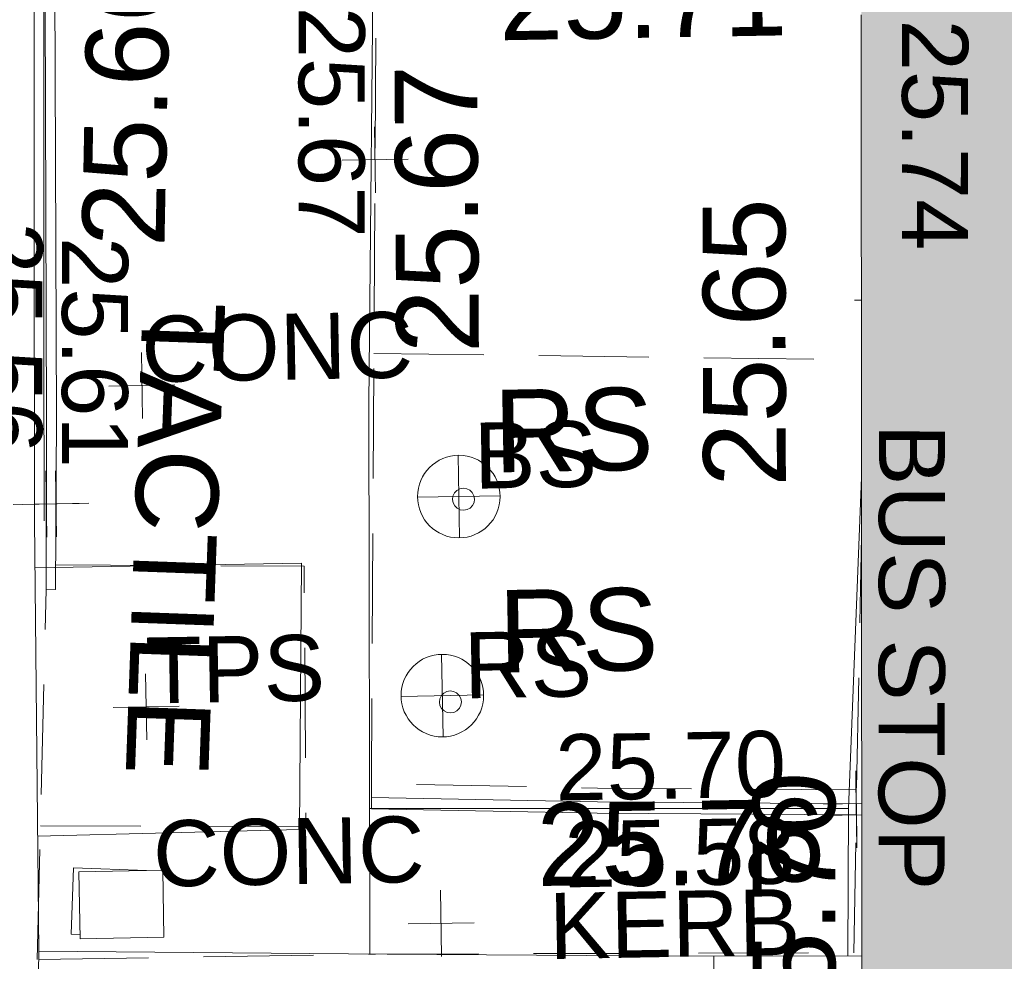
# Model space of a CAD drawing. Header units: millimetres. Extents: x -287732 to 520720, y -103372 to 287754.
# Tile 141 of 256: x -209181 to -204707, y 114478 to 118755. Entities that reach past the tile are written whole.
import ezdxf

# ---------------------------------------------------------------- set-up
doc = ezdxf.new("R2010")
doc.units = ezdxf.units.MM
doc.linetypes.add('IMPORT-DASHED _2_', pattern=[750, 500, -250])
doc.linetypes.add('IMPORT-UG_ELEC_STREET LIGHTING_QLB2 _2_', pattern=[2700, 1500, -300, 0, -250, 150, -300, 0, -200])
for name, color, linetype, lineweight, true_color in [('00_TOPO_FOOTPATH', 7, 'Continuous', 9, 0xa50000), ('00_TOPO_FURN_SIGN', 7, 'Continuous', 9, 0x666666), ('00_TOPO_KERB_BOTTOM', 1, 'Continuous', 9, 0xff0000), ('00_TOPO_KERB_TOP', 7, 'Continuous', 9, 0xa500a5), ('00_TOPO_SERV_GULLY', 7, 'Continuous', 9, 0x5252a5), ('00_TOPO_SERV_IC', 5, 'Continuous', 9, 0x0000ff), ('00_TOPO_STEPS', 7, 'Continuous', 9, 0x666666), ('00_TOPO_WALL', 7, 'Continuous', 9, 0x7c00a5), ('00_UAV_BUILDING_OUTLINE', 5, 'Continuous', 9, 0x0000ff), ('12333-PUM-2D-U-0001-C01 - Rev2_REVIT IMPORT_dwg', 7, 'Continuous', 9, 0x767676), ('A_RHA_Line', 7, 'Continuous', 9, 0x00a600), ('BUS_STOP', 7, 'Continuous', 9, 0x00a5a5), ('BUS_STOP_TXT', 7, 'Continuous', 9, 0x00a5a5), ('GULLY', 7, 'Continuous', 9, 0x7fbfff), ('KERB_BOTTOM', 7, 'Continuous', 9, 0x0000a5), ('KERB_BOTTOM_LVL', 7, 'Continuous', 9, 0x0000a5), ('KERB_BOTTOM_TXT', 7, 'Continuous', 9, 0x0000a5), ('KERB_TOP', 2, 'Continuous', 9, 0xffff00), ('KERB_TOP_LVL', 2, 'Continuous', 9, 0xffff00), ('ROADSIGN', 7, 'Continuous', 9, 0x00a5a5), ('ROADSIGN_TXT', 7, 'Continuous', 9, 0x00a5a5)]:
    doc.layers.add(name, color=color, linetype=linetype, lineweight=lineweight, true_color=true_color)
for name, color, linetype, lineweight in [('00_TOPO_ROAD_EDGE', 7, 'Continuous', 9), ('00_TOPO_SURFACE', 7, 'Continuous', 9), ('00_TOPO_SURVEY_TEXT', 7, 'Continuous', 9), ('A_RHA_Detail', 7, 'Continuous', 9), ('CHANGE_OF_SURFACE', 7, 'IMPORT-DASHED _2_', 9), ('CHANGE_OF_SURFACE_LVL', 7, 'Continuous', 9), ('Text', 7, 'Continuous', 9), ('TEXT_TXT', 7, 'Continuous', 9)]:
    doc.layers.add(name, color=color, linetype=linetype, lineweight=lineweight)
doc.styles.add('Arial_3', font='arial.ttf', dxfattribs={"height": 300})
doc.styles.add('Swis721 Lt BT_2', font='swissl.ttf', dxfattribs={"height": 375})

# ---------------------------------------------------------------- blocks, each defined once
blk = doc.blocks.new('12333-PUM-2D-U-0001-C01 - Rev2_REVIT IMPORT_dwg_MSL_RoadSign_SYM-2077193-Site Location Plan Proposed')
at = {"layer": '00_TOPO_FURN_SIGN', "color": 254, "true_color": 0xcccccc}
for p, q in [((0, -500), (0, 500)), ((-500, 0), (500, 0))]:
    blk.add_line(p, q, dxfattribs=at)
blk.add_circle((0, 0), 500, dxfattribs=at)
blk = doc.blocks.new('12333-PUM-2D-U-0001-C01 - Rev2_REVIT IMPORT_dwg_MGS62954_T2_Galway_ITM_3d_Rev1-2077680-Site Location Plan Proposed')
at = {"layer": '00_TOPO_FOOTPATH', "color": 254, "true_color": 0xcccccc}
blk.add_line((533698671.6, 725675664.1), (533698585.5, 725674162.5), dxfattribs=at)
at = {"layer": '00_TOPO_FOOTPATH', "color": 254, "true_color": 0xcccccc, "flags": 128}
blk.add_lwpolyline([(533697065.2, 725708027.9), (533697001.7, 725704734), (533696983.2, 725702114.2), (533696873.7, 725698722.8), (533696771, 725696518.9), (533696786.8, 725693159.5), (533696714.1, 725689608), (533696588.3, 725685275.5), (533696567.5, 725681646), (533696524, 725679141.5), (533696438.4, 725676039.4), (533696400, 725673538.8)], dxfattribs=at)
at = {"layer": '00_TOPO_KERB_BOTTOM', "color": 254, "true_color": 0xcccccc, "flags": 128}
for points in [[(533695500, 725708174.2), (533695451.5, 725705383.7), (533695409.1, 725702843), (533695363.6, 725699925.9), (533695317.4, 725697160.2), (533695273.2, 725694358.4), (533695237, 725692164.4), (533695192.8, 725690120.9), (533695138.1, 725687447.8), (533695095.6, 725685242.8), (533695040.3, 725682670.2), (533694980.9, 725679619), (533694934.1, 725676972.8), (533694911, 725675532.8)], [(533694871.2, 725672808.4), (533694895.6, 725673577.6), (533696478.6, 725673536.8), (533697608.9, 725673510.3), (533697963.1, 725673501.9)]]:
    blk.add_lwpolyline(points, dxfattribs=at)
at = {"layer": '00_TOPO_KERB_TOP', "color": 254, "true_color": 0xcccccc, "flags": 128}
blk.add_lwpolyline([(533695545.1, 725708173.3), (533695494.7, 725705382.9), (533695452.4, 725702842.3), (533695406.9, 725699925.2), (533695360.7, 725697159.5), (533695316.5, 725694357.7), (533695280.3, 725692163.6), (533695236.1, 725690120), (533695181.4, 725687446.9), (533695138.8, 725685241.9), (533695083.6, 725682669.3), (533695024.2, 725679618.2), (533694977.4, 725676972), (533694966.8, 725676312.4), (533694954.3, 725675532.1)], dxfattribs=at)
at = {"layer": '00_TOPO_ROAD_EDGE', "color": 254, "true_color": 0xcccccc}
blk.add_line((533694911, 725675532.8), (533694895.6, 725673577.6), dxfattribs=at)
at = {"layer": '00_TOPO_SERV_GULLY', "color": 254, "true_color": 0xcccccc}
for p, q in [((533695084.5, 725673631.2), (533695084.5, 725673936)), ((533695465.5, 725673936), (533695084.5, 725673936)), ((533695465.5, 725673631.2), (533695465.5, 725673936)), ((533695084.5, 725673631.2), (533695465.5, 725673631.2))]:
    blk.add_line(p, q, dxfattribs=at)
at = {"layer": '00_TOPO_STEPS', "color": 254, "true_color": 0xcccccc}
blk.add_line((533698585.5, 725674162.5), (533698571.2, 725673492.1), dxfattribs=at)
at = {"layer": '00_TOPO_SURFACE', "color": 254, "true_color": 0xcccccc}
blk.add_line((533696411.8, 725674200.1), (533698585.5, 725674162.5), dxfattribs=at)
at = {"layer": '00_TOPO_SURFACE', "color": 254, "true_color": 0xcccccc, "flags": 128}
blk.add_lwpolyline([(533694909.3, 725675319.9), (533696120, 725675320), (533696090, 725674110), (533694899.7, 725674100.1)], dxfattribs=at)
at = {"layer": '00_TOPO_WALL', "color": 254, "true_color": 0xcccccc, "flags": 128}
blk.add_lwpolyline([(533697946, 725672779.4), (533697961.9, 725673449.5), (533697963.1, 725673501.9), (533698634.5, 725673491.1)], dxfattribs=at)
at = {"xscale": 0.375, "yscale": 0.375, "zscale": 0.375}
for p in [(533696840.4, 725675609.7), (533696749.7, 725674707)]:
    blk.add_blockref('12333-PUM-2D-U-0001-C01 - Rev2_REVIT IMPORT_dwg_MSL_RoadSign_SYM-2077193-Site Location Plan Proposed', p, dxfattribs=at)
at = {"layer": '00_TOPO_FOOTPATH', "color": 251, "true_color": 0x666666, "char_height": 375, "width": 1495.902, "attachment_point": 1, "line_spacing_factor": 1.005062, "style": 'Swis721 Lt BT_2'}
for s, insert, rotation in [('25.67', (533696568.1, 725676264.3), 89.3836), ('25.65', (533697952.3, 725675634.3), 89.157)]:
    blk.add_mtext(s, dxfattribs=dict(at, insert=insert, rotation=rotation))
at = {"layer": '00_TOPO_FURN_SIGN', "char_height": 375, "width": 783.568, "attachment_point": 1, "line_spacing_factor": 1.005062, "style": 'Swis721 Lt BT_2'}
for insert in [(533697003, 725676091.5), (533697009.2, 725675181.6)]:
    blk.add_mtext('RS', dxfattribs=dict(at, insert=insert))
at = {"layer": '00_TOPO_KERB_TOP', "color": 251, "true_color": 0x666666, "insert": (533695147.6, 725676778.8), "char_height": 375, "width": 1495.902, "attachment_point": 1, "rotation": 87.8776, "line_spacing_factor": 1.005062, "style": 'Swis721 Lt BT_2'}
blk.add_mtext('25.66', dxfattribs=at)
at = {"layer": '00_TOPO_KERB_TOP', "color": 251, "true_color": 0x666666, "insert": (533697166.3, 725674209.4), "char_height": 375, "width": 1495.902, "attachment_point": 1, "line_spacing_factor": 1.005062, "style": 'Swis721 Lt BT_2'}
blk.add_mtext('25.76', dxfattribs=at)
at = {"layer": '00_TOPO_SERV_IC', "color": 251, "true_color": 0x666666, "insert": (533697060.7, 725678054), "char_height": 375, "width": 1495.902, "attachment_point": 1, "line_spacing_factor": 1.005062, "style": 'Swis721 Lt BT_2'}
blk.add_mtext('25.71', dxfattribs=at)
at = {"layer": '00_TOPO_SURVEY_TEXT', "color": 251, "true_color": 0x666666, "insert": (533695794.5, 725676506.2), "char_height": 375, "width": 2341.206, "attachment_point": 1, "rotation": 266.9402, "line_spacing_factor": 1.005062, "style": 'Swis721 Lt BT_2'}
blk.add_mtext('TACTILE', dxfattribs=at)
at = {"layer": '00_UAV_BUILDING_OUTLINE', "color": 251, "true_color": 0x666666, "insert": (533698131.2, 725673025.6), "char_height": 375, "width": 1495.902, "attachment_point": 1, "rotation": 89.0222, "line_spacing_factor": 1.005062, "style": 'Swis721 Lt BT_2'}
blk.add_mtext('25.70', dxfattribs=at)
blk = doc.blocks.new('12333-PUM-2D-U-0001-C01 - Rev2_REVIT IMPORT_dwg_CIRCL-2077787-Site Location Plan Proposed')
at = {"layer": 'ROADSIGN', "color": 254, "true_color": 0xaae1e1, "flags": 128}
blk.add_lwpolyline([(475, -154), (500, 0), (475, 154), (404, 293), (293, 404), (154, 475), (0, 500), (-154, 475), (-293, 404), (-404, 293), (-475, 154), (-500, 0), (-475, -154), (-404, -293), (-293, -404), (-154, -475), (0, -500), (154, -475), (293, -404), (404, -293)], close=True, dxfattribs=at)
blk = doc.blocks.new('12333-PUM-2D-U-0001-C01 - Rev2_REVIT IMPORT_dwg_CIRCL-2077788-Site Location Plan Proposed')
at = {"layer": 'BUS_STOP', "color": 254, "true_color": 0xaae1e1, "flags": 128}
blk.add_lwpolyline([(475, -154), (500, 0), (475, 154), (404, 293), (293, 404), (154, 475), (0, 500), (-154, 475), (-293, 404), (-404, 293), (-475, 154), (-500, 0), (-475, -154), (-404, -293), (-293, -404), (-154, -475), (0, -500), (154, -475), (293, -404), (404, -293)], close=True, dxfattribs=at)
blk = doc.blocks.new('12333-PUM-2D-U-0001-C01 - Rev2_REVIT IMPORT_dwg_SPOT-2077713-Site Location Plan Proposed')
at = {"layer": 'Text', "color": 253, "true_color": 0xaaaaaa}
for p, q in [((0, 500), (0, -500)), ((-500, 0), (500, 0))]:
    blk.add_line(p, q, dxfattribs=at)
blk = doc.blocks.new('12333-PUM-2D-U-0001-C01 - Rev2_REVIT IMPORT_dwg_SPOT-V265-Site Location Plan Proposed')
at = {"layer": 'CHANGE_OF_SURFACE_LVL', "color": 253, "true_color": 0xaaaaaa}
blk.add_line((-500, 0), (-394, 0), dxfattribs=at)
blk = doc.blocks.new('12333-PUM-2D-U-0001-C01 - Rev2_REVIT IMPORT_dwg_SPOT-2077769-Site Location Plan Proposed')
at = {"layer": 'CHANGE_OF_SURFACE_LVL', "color": 253, "true_color": 0xaaaaaa}
for p, q in [((0, 500), (0, -500)), ((-500, 0), (500, 0))]:
    blk.add_line(p, q, dxfattribs=at)
blk = doc.blocks.new('12333-PUM-2D-U-0001-C01 - Rev2_REVIT IMPORT_dwg_SPOT-V271-Site Location Plan Proposed')
at = {"layer": 'KERB_BOTTOM_LVL', "color": 9, "true_color": 0xaaaae1}
for p, q in [((0, 500), (0, -500)), ((-500, 0), (81, 0))]:
    blk.add_line(p, q, dxfattribs=at)
blk = doc.blocks.new('12333-PUM-2D-U-0001-C01 - Rev2_REVIT IMPORT_dwg_SPOT-V272-Site Location Plan Proposed')
at = {"layer": 'KERB_BOTTOM_LVL', "color": 9, "true_color": 0xaaaae1}
for p, q in [((0, 500), (0, -500)), ((-500, 0), (500, 0))]:
    blk.add_line(p, q, dxfattribs=at)
blk = doc.blocks.new('12333-PUM-2D-U-0001-C01 - Rev2_REVIT IMPORT_dwg_SPOT-V282-Site Location Plan Proposed')
at = {"layer": 'KERB_TOP_LVL', "color": 51, "true_color": 0xffffaa}
for p, q in [((0, 500), (0, -500)), ((-500, 0), (79, 0))]:
    blk.add_line(p, q, dxfattribs=at)
blk = doc.blocks.new('12333-PUM-2D-U-0001-C01 - Rev2_REVIT IMPORT_dwg_SPOT-2077810-Site Location Plan Proposed')
at = {"layer": 'KERB_TOP_LVL', "color": 51, "true_color": 0xffffaa}
for p, q in [((0, 500), (0, -500)), ((-500, 0), (500, 0))]:
    blk.add_line(p, q, dxfattribs=at)
blk = doc.blocks.new('12333-PUM-2D-U-0001-C01 - Rev2_REVIT IMPORT_dwg-1620468-Site Location Plan Proposed')
at = {"layer": 'CHANGE_OF_SURFACE', "color": 253, "true_color": 0xaaaaaa}
for p, q in [((55386.4, 60412.3), (57601.1, 60344.4)), ((55039.4, 58269.4), (53834.1, 58292.5))]:
    blk.add_line(p, q, dxfattribs=at)
at = {"layer": 'CHANGE_OF_SURFACE', "color": 253, "true_color": 0xaaaaaa, "flags": 128}
for points in [[(55338.6, 58344.7), (55339.8, 58395.5), (55341.3, 58458.8), (55386.4, 60412.3), (55427, 62172), (55973.6, 62181.4), (55978.3, 63105.1), (55436.4, 63109.8), (55544.8, 68802.6), (55643.7, 73915.8), (55738, 78473), (55761.4, 79790.8)], [(57518.7, 57651.5), (57541.6, 58278.1), (57542.9, 58328.9), (57544.4, 58392.1), (57587.4, 59543.4)], [(53923.5, 59477.3), (55052.6, 59451.1), (55039.4, 58269.4)], [(53809, 57685.5), (53835.6, 58327.9), (53878.4, 59365.1)], [(57544.4, 58392.1), (56368.3, 58420.4), (55341.3, 58458.8)], [(53796.7, 56940.6), (53809, 57685.5), (55345.8, 57684.2), (57518.7, 57651.5), (57555, 57648.5)]]:
    blk.add_lwpolyline(points, dxfattribs=at)
at = {"layer": 'GULLY', "color": 254, "true_color": 0xd4e9ff}
blk.add_line((53981.4, 58099.1), (54312.4, 58081.6), dxfattribs=at)
at = {"layer": 'GULLY', "color": 254, "true_color": 0xd4e9ff, "flags": 128}
blk.add_lwpolyline([(54004.9, 57796), (53965.5, 57798), (53981.4, 58099.1)], dxfattribs=at)
at = {"layer": 'KERB_BOTTOM', "color": 9, "true_color": 0xaaaae1, "flags": 128}
for points in [[(53921.4, 59365.7), (53878.4, 59365.1), (53893.6, 60143.8), (53926.6, 62490.7), (53952.6, 63869.5), (53999.4, 66351), (54049.7, 69016.4), (54143.4, 73984.8), (54176.3, 76129), (54251.8, 80200.7), (54313, 84432.7), (54402.6, 87646.7), (54440.3, 90497.8), (54490.2, 93288.6), (54498.6, 94399.9), (54475.1, 97932.6), (54569.9, 100571.1), (54654.7, 100646.5), (54796.1, 100721.9), (55366.3, 100712.5), (63624.3, 100608.4)], [(57541.6, 58278.1), (56364.8, 58306.5), (55338.6, 58344.7)]]:
    blk.add_lwpolyline(points, dxfattribs=at)
at = {"layer": 'KERB_TOP', "color": 51, "true_color": 0xffffaa, "flags": 128}
for points in [[(53921, 59365.7), (53938.4, 60143), (53971.4, 62489.9)], [(57542.9, 58328.9), (56366.3, 58357.2), (55339.8, 58395.5)]]:
    blk.add_lwpolyline(points, dxfattribs=at)
blk.add_blockref('12333-PUM-2D-U-0001-C01 - Rev2_REVIT IMPORT_dwg_MGS62954_T2_Galway_ITM_3d_Rev1-2077680-Site Location Plan Proposed', (-533641079.6, -725615854.4))
for name, p, xscale, yscale, zscale in [('12333-PUM-2D-U-0001-C01 - Rev2_REVIT IMPORT_dwg_SPOT-2077769-Site Location Plan Proposed', (55406.7, 61292.1), 0.3, 0.3, 0.3), ('12333-PUM-2D-U-0001-C01 - Rev2_REVIT IMPORT_dwg_SPOT-V265-Site Location Plan Proposed', (57723.9, 60615.7), 0.3, 0.3, 0.3), ('12333-PUM-2D-U-0001-C01 - Rev2_REVIT IMPORT_dwg_SPOT-2077713-Site Location Plan Proposed', (54330, 60285), 0.3, 0.3, 0.3), ('12333-PUM-2D-U-0001-C01 - Rev2_REVIT IMPORT_dwg_SPOT-V272-Site Location Plan Proposed', (53886, 59754.4), 0.3, 0.3, 0.3), ('12333-PUM-2D-U-0001-C01 - Rev2_REVIT IMPORT_dwg_SPOT-2077810-Site Location Plan Proposed', (53929.7, 59754.3), 0.3, 0.3, 0.3), ('12333-PUM-2D-U-0001-C01 - Rev2_REVIT IMPORT_dwg_CIRCL-2077788-Site Location Plan Proposed', (55781.9, 59742.8), 0.1, 0.1, 0.1), ('12333-PUM-2D-U-0001-C01 - Rev2_REVIT IMPORT_dwg_SPOT-2077713-Site Location Plan Proposed', (54323.8, 58824.9), 0.3, 0.3, 0.3), ('12333-PUM-2D-U-0001-C01 - Rev2_REVIT IMPORT_dwg_CIRCL-2077787-Site Location Plan Proposed', (55706.1, 58823.2), 0.1, 0.1, 0.1), ('12333-PUM-2D-U-0001-C01 - Rev2_REVIT IMPORT_dwg_SPOT-V282-Site Location Plan Proposed', (57542.9, 58328.9), 0.3, 0.3, 0.3), ('12333-PUM-2D-U-0001-C01 - Rev2_REVIT IMPORT_dwg_SPOT-V271-Site Location Plan Proposed', (57541.6, 58278.1), 0.3, 0.3, 0.3), ('12333-PUM-2D-U-0001-C01 - Rev2_REVIT IMPORT_dwg_SPOT-2077713-Site Location Plan Proposed', (55646.3, 57818.4), 0.3, 0.3, 0.3)]:
    blk.add_blockref(name, p, dxfattribs=dict(xscale=xscale, yscale=yscale, zscale=zscale))
at = {"layer": 'BUS_STOP_TXT', "insert": (55832.1, 60089.8), "char_height": 300, "width": 668.457, "attachment_point": 1, "line_spacing_factor": 0.941778, "style": 'Arial_3'}
blk.add_mtext('BS', dxfattribs=at)
at = {"layer": 'CHANGE_OF_SURFACE_LVL', "char_height": 300, "width": 1256.112, "attachment_point": 1, "rotation": 268.9468, "line_spacing_factor": 0.941778, "style": 'Arial_3'}
for s, insert in [('25.67', (55372.5, 61988.1)), ('25.74', (58112.8, 61881.6))]:
    blk.add_mtext(s, dxfattribs=dict(at, insert=insert))
at = {"layer": 'KERB_BOTTOM_LVL', "insert": (53890.7, 61034.1), "char_height": 300, "width": 1256.112, "attachment_point": 1, "rotation": 268.9468, "line_spacing_factor": 0.941778, "style": 'Arial_3'}
blk.add_mtext('25.56', dxfattribs=at)
at = {"layer": 'KERB_BOTTOM_LVL', "insert": (56213.2, 58271.6), "char_height": 300, "width": 1256.112, "attachment_point": 1, "line_spacing_factor": 0.941778, "style": 'Arial_3'}
blk.add_mtext('25.58', dxfattribs=at)
at = {"layer": 'KERB_BOTTOM_TXT', "insert": (56136.6, 57947.4), "char_height": 300, "width": 1362.624, "attachment_point": 1, "line_spacing_factor": 0.941778, "style": 'Arial_3'}
blk.add_mtext('KERB', dxfattribs=at)
at = {"layer": 'KERB_TOP_LVL', "insert": (54278.7, 60960.9), "char_height": 300, "width": 1256.112, "attachment_point": 1, "rotation": 268.9468, "line_spacing_factor": 0.941778, "style": 'Arial_3'}
blk.add_mtext('25.61', dxfattribs=at)
at = {"layer": 'KERB_TOP_LVL', "insert": (56177.7, 58666.8), "char_height": 300, "width": 1256.112, "attachment_point": 1, "line_spacing_factor": 0.941778, "style": 'Arial_3'}
blk.add_mtext('25.70', dxfattribs=at)
at = {"layer": 'ROADSIGN_TXT', "insert": (55770, 59138.2), "char_height": 300, "width": 694.167, "attachment_point": 1, "line_spacing_factor": 0.941778, "style": 'Arial_3'}
blk.add_mtext('RS', dxfattribs=at)
at = {"layer": 'TEXT_TXT', "char_height": 300, "attachment_point": 1, "line_spacing_factor": 0.941778, "style": 'Arial_3'}
for s, insert, width in [('CONC', (54330, 60600), 1469.137), ('TPS', (54323.8, 59139.9), 973.303), ('CONC', (54343.1, 58307.6), 1469.137)]:
    blk.add_mtext(s, dxfattribs=dict(at, insert=insert, width=width))
at = {"layer": 'TEXT_TXT', "insert": (57975.7, 60046.7), "char_height": 300, "width": 2530.588, "attachment_point": 1, "rotation": 268.9468, "line_spacing_factor": 0.941778, "style": 'Arial_3'}
blk.add_mtext('BUS STOP', dxfattribs=at)

msp = doc.modelspace()

# ---------------------------------------------------------------- hatches: boundary and pattern name
at = {"layer": 'A_RHA_Detail', "true_color": 0xc0c0c0}
h = msp.add_hatch(color=9, dxfattribs=at)
h.paths.add_polyline_path([(-80880.6, -68502.8), (-80400.9, -68483.4), (-80400.9, -62984.6), (-24474.9, -63009.3), (-24456.1, -50840.3), (-36622.6, -50831.7), (-36622.6, -44228.6), (-50959.1, -44218.4), (-50959.1, -42573.8), (-54563.9, -42571.2), (-54565.7, -45054.2), (-92408.8, -45027.3), (-92411.8, -49201.7), (-100062, -49201.7), (-100052.2, -64852.8), (-86120.9, -64852.8), (-86092.2, -62957.9), (-84861.1, -62957.9), (-84854.8, -68240.1), (-80870.6, -68240.1)])
h.paths.add_polyline_path([(-137238.9, -68461.9), (-132719.7, -68433.1), (-132847.1, -62850), (-130454.7, -62916.6), (-130498.3, -61355.9), (-117581.1, -61423.4), (-117492.4, -49183.9), (-125136.5, -49178.5), (-125133.6, -45032.6), (-163007.2, -45005.7), (-163007.2, -44090.3), (-163123.9, -44090.2), (-163122.6, -42383.8), (-166563.9, -42383.8), (-166565, -44044.4), (-193158.5, -44025.5), (-193195.2, -62863.7), (-137269.7, -62916.6), (-137254.4, -65679.9)])
h.paths.add_polyline_path([(120310.9, -32334.3), (120312.5, -31610.7), (133451.2, -31638.2), (133469.2, -19718), (121295.8, -19692.5), (121319.8, -8190.9), (112277.1, -8172), (112263.2, -14811.1), (78285.9, -14740), (78292.8, -8167.1), (75242, -8160.7), (69355.8, -8152.9), (69353.7, -9156.7), (68372.6, -9154.7), (68372.6, -13705.5), (69333.7, -13707.5), (69325.1, -16249.5), (66623.4, -16249.5), (66619.8, -17995.3), (65989.1, -17995.3), (65985.4, -19730.8), (57152.2, -19712.3), (57127.4, -31559.9), (70277.9, -31587.4), (70277.9, -32271.7), (78264, -32285.1), (78266.6, -31019.8), (112335.9, -31091.2), (112335.9, -32317.6), (119781.4, -32333.2)])
h.paths.add_polyline_path([(7503.7, -1791.4), (15482.4, -674), (15484.1, 148.1), (56188.3, 205.5), (56155.8, 14338.3), (18016.6, 14236.5), (17967.9, 34313.2), (21727.1, 34324.1), (21708.9, 40608.1), (18009.7, 40608.1), (17995.5, 45483.8), (9770.1, 45420.6), (3966.2, 45446.8), (3984.8, 14176.6), (1023.1, 14176.6), (-276.5, 14190.5), (-231.7, 5968.1), (-226.4, 193.7), (553.1, 183.5), (7477.6, 143.3), (7488.6, -674)])
h.paths.add_polyline_path([(77755.6, 53.5), (77729.5, 1699.8), (94464.5, 1660), (94606.4, 17991.4), (88810.4, 18015), (88799.9, 14436.7), (69413.9, 14457.9), (69377.4, 99.6), (75242, 67.3)])
h.paths.add_polyline_path([(61252.1, 46454), (105774.7, 46472.7), (105768.3, 61852.6), (92285.1, 61852.6), (92308.6, 65784.3), (96107.5, 65767.6), (96059.7, 75209.2), (101084.8, 75071.9), (104988, 74765.4), (108403.7, 74363.8), (112009.3, 73787.3), (115645.4, 73049.7), (116890.8, 72761.7), (120209, 71893.2), (120865.2, 71703.7), (124135.6, 70669.7), (127435.6, 69480.5), (127820.4, 69394.9), (128274.3, 69331.7), (128731.9, 69306.7), (129189.9, 69320), (129645.3, 69371.6), (130094.7, 69461.2), (130535.1, 69588), (130963.2, 69751.2), (131376.3, 69949.7), (131771.3, 70182.1), (132162.6, 70460.5), (132496.1, 70741.7), (132820.9, 71065), (133117.5, 71414.3), (133383.8, 71787.2), (133616.5, 72178.5), (133817.2, 72590.5), (133982.6, 73017.9), (134111.7, 73457.6), (134203.6, 73906.5), (134257.5, 74361.6), (134272.5, 74819.6), (134250.5, 75277.3), (134189.6, 75731.5), (134090.9, 76179), (133955.1, 76616.7), (133783.2, 77041.4), (133576.3, 77450.3), (133335.9, 77840.5), (133063.8, 78209.2), (132761.7, 78553.8), (132431.8, 78871.9), (132076.5, 79161.3), (131698.2, 79419.9), (131299.6, 79646), (131093.6, 79746.3), (132146, 83110.2), (122787.8, 86282.5), (121604.4, 82800.4), (117096, 83870.8), (116842, 83526.4), (116120.5, 91221.9), (110237.7, 91274.3), (110194.4, 90435.4), (104988, 90486.5), (104973.3, 94309.8), (103746.1, 94309.8), (103840, 122852.1), (96365.1, 122932), (96350.3, 123952.4), (104555.6, 123902.2), (104607.3, 120248.5), (125502.5, 120134.2), (125662, 137657.4), (114479.6, 137699.2), (114382.3, 129149.9), (104644.2, 129188), (104578, 126217.4), (101184.5, 126159.2), (101264.6, 135959.3), (89967.2, 135988.9), (89927.6, 125823.6), (93630.5, 125840.8), (93580.7, 122932), (88697.4, 122904.7), (88679.4, 95739.1), (86378.3, 95739.1), (86378.2, 96178.1), (83279.5, 96200.9), (83273.6, 95735.7), (70169.7, 95733.2), (70166.3, 96272.1), (66675, 96257.1), (66654.7, 95755.7), (65784.8, 95755.7), (65887.7, 117470.6), (53473.3, 117487.9), (53434.4, 98570.5), (40649.4, 98570.5), (40610.2, 94406), (38853.8, 94410.4), (38848.7, 89463.7), (40612.5, 89518.5), (40665.4, 86257.7), (38372.2, 86305.7), (38369.8, 76901.1), (50938, 76944.4), (50922.9, 74598.8), (56484.9, 74588.9), (56484.9, 75194.9), (92465.4, 75233), (92645.9, 71766.6), (89810.6, 69362.8), (85313.2, 69360.9), (85313.2, 66907.4), (75210.1, 66903.2), (75210.1, 63815.7), (70819.4, 63815.7), (70819.2, 64253.4), (69456.8, 64253.4), (69455.7, 66902), (61303.3, 66898.6), (61304.6, 63970.3), (70500.4, 63970.3), (70500.4, 61852.6), (61245.6, 61848.7), (61252, 46656.5)])
h.paths.add_polyline_path([(-17153.2, 48569.3), (-17153.2, 60770.4), (-29362.9, 60774.7), (-29362.9, 67399.2), (-43507.2, 67405), (-43488.5, 69093.1), (-45766.4, 69109.3), (-45794.3, 67405), (-47272.1, 67404.2), (-47272.4, 66454.9), (-86004.6, 66468.6), (-86006.7, 60521.6), (-92662.9, 60521.6), (-92665.2, 50184.4), (-79752, 50179.8), (-79752, 48591.5), (-17157.7, 48569.3)])
h.paths.add_polyline_path([(-201056.4, 48628.8), (-138378, 48634.6), (-138378, 50133.3), (-125467.7, 50134.5), (-125468.7, 60566.2), (-132186.9, 60565.9), (-132187.4, 66533), (-170643.3, 66805.6), (-170643.3, 67738.8), (-200340, 67488.9), (-200348.7, 60827.8), (-201057.6, 60827.7), (-201056.7, 51102)])
h.paths.add_polyline_path([(-240051.5, 54769.2), (-239444.5, 54811.1), (-239186.5, 54841.9), (-238764.8, 54941), (-238382.5, 55122.5), (-237990.3, 55354.9), (-237269.2, 55936.2), (-237032.5, 56225.6), (-236793, 56569.3), (-236554.6, 57004.3), (-236432.7, 57267.5), (-236300.1, 57753.3), (-236250.7, 58017.2), (-236235.6, 58516.2), (-236233.3, 58987.9), (-236213.7, 59823.5), (-236363.8, 59820.9), (-236634, 60698.1), (-236392, 61432.2), (-236225.5, 61435.1), (-236201.6, 62637.7), (-232563.5, 62639.3), (-232563.5, 63049), (-232732.2, 63049.2), (-232860.2, 63458), (-232731.6, 63914.2), (-232560.8, 63914.2), (-232515.1, 70598), (-240628.7, 70598.9), (-240629.8, 72351), (-246412.6, 72347.4), (-246412.6, 70616.5), (-254449.6, 70618.6), (-254454.6, 70754.1), (-254469.7, 73191.7), (-263883.3, 73267.8), (-263902.4, 68260.7), (-263714.8, 68259.8), (-263553, 67819.7), (-263719.1, 67392.2), (-263913.6, 67392.2), (-263956.7, 58633.8), (-260181.2, 58611.2), (-260192.3, 56354.3), (-257184.7, 56339.5), (-257213.4, 57092.9), (-257338.5, 57093.3), (-257471, 57531.7), (-257338.5, 58062.2), (-257203.5, 58064.1), (-257173.6, 58598.5), (-256478.2, 58575.3), (-256478.2, 58788.5), (-256013, 58911.9), (-255397.1, 58781), (-255397.1, 58596), (-243809.9, 58585.9), (-243805.4, 58352), (-243740.9, 57884.5), (-243619.1, 57421.8), (-243424.4, 56943.7), (-243247.1, 56608.2), (-243003.1, 56250), (-242732.2, 55932.8), (-242371.7, 55603.1), (-242141.3, 55424.9), (-241805, 55216.9), (-241529.5, 55077), (-241100.6, 54917.2), (-240836.2, 54840.8), (-240453.4, 54788.6), (-240219, 54777.3)])
h.paths.add_polyline_path([(40276.7, 59895.4), (40328.6, 69196.9), (36589, 69217.8), (36619.5, 74674.3), (32264.4, 74687), (32233.5, 69156.3), (11916.7, 69269.7), (11966.7, 78218.8), (29087.5, 78123.2), (29143.4, 88141.1), (15719.3, 88216.1), (15732.6, 90590), (4594.3, 90652.2), (4525.1, 78265.1), (10096.8, 78234), (10077.4, 74773), (4547.6, 74803.9), (4465.6, 60107.2), (19125.9, 60025.3), (19139.9, 62527.5), (31738.6, 62457.2), (31724.6, 59943.1), (38369.8, 59906)])
h.paths.add_polyline_path([(-246083, 72334.3), (-246083.1, 72334.3), (-246208.3, 72334.3)])
h.paths.add_polyline_path([(-114575.3, 112178.1), (-114575.3, 112178.1), (-114707.3, 115801.6)])
h.paths.add_polyline_path([(-154699.9, 101760.4), (-114382.1, 101776.1), (-114382.1, 106926.9), (-113755.6, 106927.2), (-113757.6, 111847.3), (-114431.7, 111847.3), (-114431.8, 112178.1), (-114575.3, 112178.1), (-114579, 121707.2), (-123057, 121707.2), (-123068.8, 156452.7), (-119381.2, 156454.1), (-119381.2, 160165.9), (-115501, 160167.4), (-115503.4, 166206.6), (-132411.8, 166599.7), (-132411.8, 166665.7), (-135275, 166664.5), (-135275, 166628.2), (-135911.3, 166628.2), (-135911.3, 166352.2), (-152521.2, 166345.7), (-152518.4, 159142.7), (-150699.3, 159117.9), (-150758.5, 122560.7), (-151059.2, 122560.7), (-151061.1, 121302.4), (-154138.3, 121372.6), (-154138.3, 121865.2), (-154704.4, 121867.3), (-154688.5, 119352.4), (-154745.6, 119352.4), (-154745.6, 118722.2), (-160794.2, 118748.7), (-160794.2, 119410.5), (-163852.2, 119422.4), (-163855.1, 118762.2), (-167568.7, 118778.5), (-166634.7, 124395.1), (-166930.1, 124500.1), (-167568.7, 124707.6), (-168028.2, 124841.4), (-168630.5, 124991.3), (-169238.2, 125117.5), (-169850.4, 125219.7), (-170466.1, 125297.8), (-171089.1, 125351.9), (-171704.4, 125381.2), (-172325, 125386.4), (-172782.2, 125374.6), (-173401.8, 125337.5), (-174109.8, 125263.4), (-174634.1, 125190.4), (-175245, 125080.7), (-176047.2, 124895.8), (-176665.5, 124724.7), (-177045.3, 124609.1), (-177631.5, 124405.2), (-176665.5, 118818.5), (-177558.9, 118822.4), (-177662.3, 125263.4), (-176365.4, 126542.9), (-159462.3, 126319.9), (-157057.7, 128609.1), (-157060.7, 136153.2), (-158638.8, 137740.2), (-159352.4, 137740.2), (-161634.4, 140201.1), (-168727.9, 140256.8), (-171035, 137942.9), (-174184.1, 137942.9), (-176460.1, 140292.3), (-177341.7, 140292.3), (-177341.7, 140358.4), (-183428.6, 140356.1), (-185921.6, 137917.5), (-185921.6, 131757.3), (-186906.9, 131756.9), (-187725.4, 130810), (-187724.1, 127376.2), (-186481, 126304.6), (-186479.5, 122327.3), (-185176.3, 121059.5), (-180304.1, 121059.5), (-180304.1, 118802), (-193555.4, 118802), (-193555.4, 133117.8), (-192593.6, 133118.2), (-192593.6, 134200.8), (-192224.6, 134201), (-192225.6, 136615), (-192595, 136615), (-192595.4, 137734.5), (-193589.3, 137734.5), (-193589.3, 147474.6), (-193163.2, 147492.9), (-192765.7, 147531.1), (-192359.9, 147589.6), (-192199.8, 147616.6), (-191882.8, 147682.9), (-191568.5, 147761.7), (-191257.7, 147852.7), (-190828.6, 148002.2), (-190647.8, 148071), (-190349.8, 148197.9), (-190057, 148336.4), (-189769.8, 148486.3), (-189405.4, 148698.1), (-189132.9, 148873.3), (-188867.5, 149059.1), (-188609.7, 149255.1), (-188355, 149465.4), (-188079.6, 149713.9), (-187885, 149901.8), (-187545.9, 150265.8), (-187446.3, 150378.4), (-187241.3, 150629.2), (-187046.4, 150887.9), (-186861.7, 151154.1), (-186546.1, 151669.8), (-186524.4, 151707.1), (-163675.3, 151669.8), (-163687.6, 148134.1), (-157303.7, 148136.5), (-157303.7, 155759.9), (-157557.4, 155765), (-157555.9, 166678), (-187009.2, 166699.7), (-187013.1, 162054.4), (-188707.2, 162044.6), (-188706, 155021.5), (-188738, 154650.5), (-188799, 154283.2), (-188857.2, 154035.4), (-188966.1, 153679.3), (-189102.6, 153332.9), (-189265.9, 152998.2), (-189454.9, 152677.4), (-189645.2, 152421.3), (-189917, 152104.2), (-190212.7, 151809.5), (-190530.7, 151538.8), (-190868.9, 151293.9), (-191225.3, 151076.3), (-191597.6, 150887.3), (-192092.8, 150682.6), (-192519.2, 150561.8), (-192903.9, 150482.2), (-193187.2, 150440.9), (-193594.2, 150407.1), (-193594.6, 151460), (-205369.2, 151455.4), (-205354.5, 113350.1), (-207187.2, 113349.4), (-207184.3, 105991.1), (-205312.9, 105991.2), (-205311.2, 101769.7), (-175488.6, 101781.2), (-175488.6, 110889.7), (-154703.5, 110897.6), (-154700.3, 102691.6)])
h.paths.add_polyline_path([(193735.9, 113047.8), (208865.1, 114991), (208976.1, 114126.6), (216447.9, 115086.3), (216038.7, 118272), (232648.5, 120405.3), (233426, 114352.1), (240632.2, 115277.6), (239854.8, 121329.9), (256406.9, 123455.9), (257091.8, 118089.1), (264572.3, 119040.8), (261877.8, 138524.8), (259178.7, 138221.6), (259197.3, 137439), (254686.1, 136897), (255412.7, 131314.8), (240852.7, 129522.5), (239771, 137918.9), (240649.6, 138010.2), (240062.3, 142776.7), (239165.8, 142685), (237631, 151018.3), (266172.9, 154560.8), (271297.2, 142612.4), (276531.7, 144861.1), (274941.5, 148527.9), (302074.5, 160134.9), (300215.9, 164320.2), (301528.2, 164907.1), (300405.1, 167477.9), (299016.7, 166945.7), (295626.7, 174518.8), (294333, 177537.2), (287288.8, 174518.8), (289427.7, 169661), (272956.8, 162557.1), (271943.2, 164897.4), (267016.3, 162764), (268502.3, 159357), (265200.4, 157946.4), (226856.4, 153146.8), (227510.3, 148852), (228281, 141179), (227302.4, 141050.3), (227895.4, 136433.2), (228748.6, 136523.9), (229602.3, 128023.8), (217691.2, 126493.9), (217642.4, 126874.4), (215138.5, 126552.8), (215195, 126113), (215015.6, 126089.9), (214841, 127449.7), (192258.7, 124549.2), (193486.4, 114991)])
h.paths.add_polyline_path([(-78076.2, 117605.5), (-78076.2, 117610.1), (-78070.3, 129485.7), (-74723.2, 129478.4), (-74723.2, 125435.8), (-48015.6, 125380), (-47996.6, 135872.6), (-61198.2, 135901.6), (-74714.7, 135923.5), (-74723.6, 131865.3), (-78070.3, 131872.6), (-78063, 149549.8), (-58292.3, 149541.6), (-58292.3, 148946.2), (-37707.7, 148937.7), (-37703.3, 159740.1), (-44148.3, 159742.7), (-44148.3, 162961.3), (-49830, 162961.3), (-49830.9, 160632), (-78494.1, 160643.9), (-78494.1, 161615.2), (-78739.2, 161615.3), (-78691.8, 168187.9), (-90844.6, 168126.8), (-90962.5, 152686.8), (-89065, 152686), (-89079.5, 117610.1), (-78374.8, 117605.6)])
h.paths.add_polyline_path([(69254.8, 129236), (69260, 136167.8), (86068.1, 136131), (86008.7, 164703.3), (58789.6, 164723.5), (58789.6, 170119.2), (54460.2, 170122.4), (54457.2, 166153.3), (47042.2, 166158.8), (47041.1, 164668.9), (39173.3, 164674.7), (39172.8, 164079), (17014.9, 164095.4), (17002.4, 147267.1), (12659.6, 147267.1), (12653.6, 139137.9), (17031.4, 139134.7), (17024.6, 129935.3), (39191.3, 129918.9), (39191.3, 129258.3), (69014, 129236.2)])
h.paths.add_polyline_path([(39265.6, 139467.8), (33050.9, 139484.2), (33087.6, 153427.9), (39277.6, 153411.7), (39277.6, 152830.3), (43058.3, 152820.4), (43024.8, 140092.6), (39267.3, 140092.6)])
h.paths.add_polyline_path([(1979.5, 189123.2), (18699.1, 189180), (18678.5, 195253.7), (24349, 195272.9), (24335, 199550.8), (28829.8, 199566), (28798.4, 208815.6), (24334.9, 208806.2), (24333.9, 209113.2), (16811.6, 209087.7), (16806.6, 208843.6), (6772.3, 208809.5), (6797.2, 201488.6), (-8471.1, 201436.7), (-8471.1, 200429), (-11856.1, 200417.5), (-11823.7, 190892.4), (-7614.7, 190906.7), (-7614.7, 190170.8), (-4608.6, 190169.3), (-4608.2, 190916.9), (1973.4, 190939.2), (1977.1, 189837.3)])
h.paths.add_polyline_path([(-20506.2, 190640), (-20122.3, 206347.1), (-41550.3, 207015.3), (-41462.3, 210449.6), (-31391.4, 210152), (-31078.6, 223862.6), (-44305.1, 224230.8), (-44490.8, 211865.6), (-47510.1, 211943), (-47722.6, 203659), (-47076.1, 203635.3), (-47175.5, 199531.9), (-46801.2, 199520.5), (-46873.7, 195478.6), (-44600.4, 195425.3), (-44685.9, 192243.3), (-38074, 192135.7), (-38104.4, 191127), (-21537.8, 190668.6)])
h.paths.add_polyline_path([(16801, 195961.5), (9656.6, 196015.1), (9643.8, 199514), (11631.8, 199485.8), (11631.8, 203322.2), (16806.6, 203391.5), (16801, 195984.4)])
h.paths.add_polyline_path([(122084.9, 200536.3), (122088.2, 206386.2), (125211.1, 206386.2), (125211.1, 206645.9), (126202.7, 206645.9), (126203, 207041), (130401.4, 206979.1), (130444.3, 209883.3), (126202.8, 209945.9), (126203, 214624.1), (127364.8, 214624.1), (127365.2, 225380.2), (126159.9, 225380.3), (126207.4, 241475.3), (119482.5, 241495.9), (119479.2, 246182), (109943.9, 246175.2), (109953.3, 233033.4), (115000.5, 233033.4), (114999.6, 208653.5), (112026.3, 208653.5), (112024.4, 200538.7), (122024.6, 200536.3)])
h.paths.add_polyline_path([(30087.1, 200986.8), (38030.7, 201028.7), (38030.7, 202923), (38109.9, 202923.4), (38067.3, 208827.6), (38013.4, 208827.7), (38012.4, 209012.5), (30044.9, 208970.5), (30076.8, 202922.9)])
h.paths.add_polyline_path([(195986.3, 205661.6), (202896.9, 206052), (202676.9, 209945.8), (195766.3, 209555.3)])
h.paths.add_polyline_path([(-91652.4, 206392.6), (-79454.2, 206432.5), (-79629.3, 238245.7), (-68904.2, 238215.1), (-68918.6, 246312.9), (-68918.6, 246314.1), (-68756.5, 246312.9), (-68755.2, 246639), (-79620.1, 246651.4), (-79606.6, 247343.5), (-82154.5, 247318.1), (-82154.5, 247488.1), (-91640.6, 247472.5), (-91638.7, 246846.5), (-131470.4, 246641.4), (-131470.4, 250159.5), (-142857.1, 250176.8), (-142864.1, 246220.1), (-165118.8, 246272.4), (-165040, 253907.9), (-178677.5, 253929.5), (-178699.6, 238176.7), (-138599.3, 238209.5), (-138548.4, 206627.5), (-126646.7, 206572.2), (-126666.7, 234825.9), (-124962.7, 234826), (-124969, 234688.5), (-91595.6, 234664.3), (-91650.9, 207155.6)])
h.paths.add_polyline_path([(142123.7, 209113.5), (152768.4, 209127.3), (152745.3, 227012.6), (142100.6, 226998.9), (142121.8, 210582.6)])
h.paths.add_polyline_path([(168998.9, 209275), (169026.8, 226860.3), (161686.7, 226876.7), (161647.7, 209291.3), (168846.6, 209275.3)])
h.paths.add_polyline_path([(49761.5, 218476.6), (49794, 223316.2), (41274.1, 223363.4), (41273.6, 223290.9), (32187.3, 223352), (32202.1, 225553.3), (20081.8, 225634.8), (20035.3, 218707.7), (31566.3, 218630.2), (31566.1, 218598.9), (49750.2, 218476.6)])
h.paths.add_polyline_path([(162362, 234154.1), (162366.6, 241589.9), (135261.1, 241631), (135249.1, 234197.9), (160249, 234157.5)])
h.paths.add_polyline_path([(176458.9, 246709.6), (176516.2, 252173.2), (168884.3, 252253.3), (168934.9, 257068.9), (164355.1, 257117), (164296.2, 251511.8), (164416.9, 251510.5), (164367.8, 246836.6), (171460.1, 246762.1)])

# ---------------------------------------------------------------- linework, layer by layer
at = {"layer": 'A_RHA_Line', "color": 7}
msp.add_line((-205356.6, 118778), (-205354.6, 113778), dxfattribs=at)

# ---------------------------------------------------------------- block references
at = {"layer": '12333-PUM-2D-U-0001-C01 - Rev2_REVIT IMPORT_dwg', "color": 254, "linetype": 'IMPORT-UG_ELEC_STREET LIGHTING_QLB2 _2_', "true_color": 0xffd4d4, "rotation": 0.9999999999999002}
msp.add_blockref('12333-PUM-2D-U-0001-C01 - Rev2_REVIT IMPORT_dwg-1620468-Site Location Plan Proposed', (-261895.1, 55869.6), dxfattribs=at)

doc.saveas('drawing.dxf')
